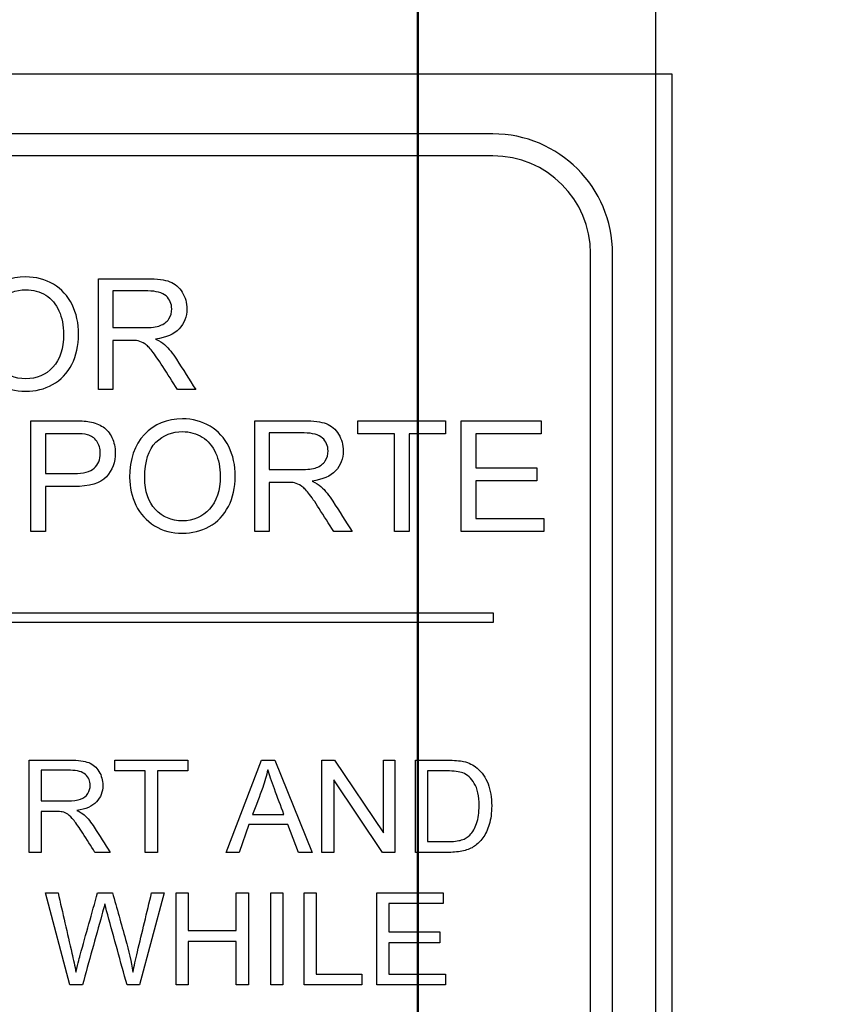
# Model space of a CAD drawing. Header units: inches. Extents: x 1 to 240, y -1 to 159.
# Tile 38 of 103: x 76.068 to 76.918, y 79.719 to 80.751. Entities that reach past the tile are written whole.
import ezdxf
from ezdxf.enums import TextEntityAlignment as Align
from ezdxf.lldxf.tags import DXFTag

# ---------------------------------------------------------------- set-up
doc = ezdxf.new("R2010")
doc.units = ezdxf.units.IN
doc.header["$MEASUREMENT"] = 0
for name, color, linetype in [('COM70219', 7, 'Continuous'), ('Default', 7, 'Continuous'), ('LAB20180', 7, 'Continuous')]:
    doc.layers.add(name, color=color, linetype=linetype)
doc.styles.add('SEACAD_Times_New_Roman', font='times.ttf')
tags = doc.linetypes.add('HIDDEN2', pattern=[0.1875, 0.125, -0.0625]).pattern_tags.tags
tags[6:7] = [DXFTag(74, 4), DXFTag(75, 0), DXFTag(340, '0'), DXFTag(46, 0.0), DXFTag(50, 0.0), DXFTag(44, 0.0), DXFTag(45, 0.0)]
tags[4:5] = [DXFTag(74, 4), DXFTag(75, 0), DXFTag(340, '0'), DXFTag(46, 0.0), DXFTag(50, 0.0), DXFTag(44, 0.0), DXFTag(45, 0.0)]
doc.dimstyles.new('HAMMOND_(STH_-_240x160)', dxfattribs={"dimtxt": 1, "dimasz": 1.25, "dimexe": 0.5, "dimexo": 0.5, "dimgap": 0.25, "dimtad": 0, "dimtih": 1, "dimtoh": 1, "dimzin": 0, "dimdsep": 46, "dimtxsty": 'SEACAD_Times_New_Roman', "dimblk1": '_SE_FILLED', "dimblk2": '_SE_FILLED', "dimsah": 1, "dimcen": 0.5, "dimadec": 0, "dimazin": 0, "dimtfac": 0.8, "dimtofl": 0, "dimtmove": 0, "dimatfit": 3, "dimfxl": 1, "dimtolj": 1, "dimtzin": 0, "dimarcsym": 0})

# ---------------------------------------------------------------- blocks, each defined once
blk = doc.blocks.new('SE')
at = {"layer": 'COM70219', "color": 7, "linetype": 'HIDDEN2'}
for p, q in [((76.4848, 69.603), (76.4848, 96.473)), ((76.4858, 69.603), (76.4858, 96.473)), ((76.7348, 69.603), (76.7348, 96.473))]:
    blk.add_line(p, q, dxfattribs=at)
at = {"layer": 'LAB20180', "color": 7, "linetype": 'Continuous'}
for p, q in [((76.7518, 80.694), (74.5018, 80.694)), ((76.7518, 76.944), (76.7518, 80.694)), ((76.5638, 80.6315), (74.6898, 80.6315)), ((76.5638, 80.6085), (74.6898, 80.6085)), ((76.6663, 77.132), (76.6663, 80.506)), ((76.6893, 77.132), (76.6893, 80.506)), ((76.1502, 80.3634), (76.1502, 80.4796)), ((76.1654, 80.4668), (76.1654, 80.4283)), ((76.1654, 80.4149), (76.1654, 80.3634)), ((76.1654, 80.3634), (76.1502, 80.3634)), ((76.2522, 80.3634), (76.2331, 80.3634)), ((76.0793, 80.2144), (76.0793, 80.3306)), ((76.3142, 80.2144), (76.3142, 80.3306)), ((76.4224, 80.317), (76.4224, 80.3306)), ((76.4224, 80.3306), (76.514, 80.3306)), ((76.514, 80.3306), (76.514, 80.317)), ((76.5307, 80.2144), (76.5307, 80.3306)), ((76.5307, 80.3306), (76.6145, 80.3306)), ((76.6145, 80.3306), (76.6145, 80.317)), ((76.0946, 80.317), (76.0946, 80.2753)), ((76.3294, 80.3178), (76.3294, 80.2794)), ((76.4606, 80.317), (76.4224, 80.317)), ((76.4606, 80.2144), (76.4606, 80.317)), ((76.514, 80.317), (76.4759, 80.317)), ((76.4759, 80.317), (76.4759, 80.2144)), ((76.6145, 80.317), (76.546, 80.317)), ((76.546, 80.317), (76.546, 80.2813)), ((76.546, 80.2813), (76.6101, 80.2813)), ((76.6101, 80.2813), (76.6101, 80.2676)), ((76.6101, 80.2676), (76.546, 80.2676)), ((76.546, 80.2676), (76.546, 80.2281)), ((76.0946, 80.2617), (76.0946, 80.2144)), ((76.3294, 80.266), (76.3294, 80.2144)), ((76.546, 80.2281), (76.6172, 80.2281)), ((76.6172, 80.2281), (76.6172, 80.2144)), ((76.0946, 80.2144), (76.0793, 80.2144)), ((76.3294, 80.2144), (76.3142, 80.2144)), ((76.4162, 80.2144), (76.397, 80.2144)), ((76.4759, 80.2144), (76.4606, 80.2144)), ((76.6172, 80.2144), (76.5307, 80.2144)), ((74.6893, 80.129), (76.5643, 80.129)), ((76.5643, 80.129), (76.5643, 80.119)), ((76.5643, 80.119), (74.6893, 80.119)), ((76.0776, 79.8779), (76.0776, 79.9746)), ((76.1675, 79.9633), (76.1675, 79.9746)), ((76.1675, 79.9746), (76.2438, 79.9746)), ((76.2438, 79.9746), (76.2438, 79.9633)), ((76.2842, 79.8779), (76.3212, 79.9746)), ((76.3212, 79.9746), (76.3353, 79.9746)), ((76.3353, 79.9746), (76.3745, 79.8779)), ((76.3846, 79.8779), (76.3846, 79.9746)), ((76.3846, 79.9746), (76.3978, 79.9746)), ((76.3978, 79.9746), (76.449, 79.8985)), ((76.449, 79.8985), (76.449, 79.9746)), ((76.449, 79.9746), (76.4612, 79.9746)), ((76.4612, 79.9746), (76.4612, 79.8779)), ((76.4826, 79.8779), (76.4826, 79.9746)), ((76.0903, 79.964), (76.0903, 79.9319)), ((76.1993, 79.9633), (76.1675, 79.9633)), ((76.1993, 79.8779), (76.1993, 79.9633)), ((76.2438, 79.9633), (76.212, 79.9633)), ((76.212, 79.9633), (76.212, 79.8779)), ((76.4953, 79.9633), (76.4953, 79.8892)), ((76.4481, 79.8779), (76.3969, 79.9539)), ((76.3969, 79.9539), (76.3969, 79.8779)), ((76.0903, 79.9208), (76.0903, 79.8779)), ((76.3119, 79.9176), (76.3447, 79.9176)), ((76.3081, 79.9072), (76.2977, 79.8779)), ((76.3488, 79.9072), (76.3081, 79.9072)), ((76.3599, 79.8779), (76.3488, 79.9072)), ((76.0903, 79.8779), (76.0776, 79.8779)), ((76.1626, 79.8779), (76.1466, 79.8779)), ((76.212, 79.8779), (76.1993, 79.8779)), ((76.2977, 79.8779), (76.2842, 79.8779)), ((76.3745, 79.8779), (76.3599, 79.8779)), ((76.3969, 79.8779), (76.3846, 79.8779)), ((76.4612, 79.8779), (76.4481, 79.8779)), ((76.1203, 79.7388), (76.0947, 79.8356)), ((76.0947, 79.8356), (76.1079, 79.8356)), ((76.1494, 79.8356), (76.1649, 79.8356)), ((76.2192, 79.8356), (76.1933, 79.7388)), ((76.206, 79.8356), (76.2192, 79.8356)), ((76.2316, 79.7388), (76.2316, 79.8356)), ((76.2316, 79.8356), (76.2444, 79.8356)), ((76.2444, 79.8356), (76.2444, 79.7958)), ((76.2948, 79.7958), (76.2948, 79.8356)), ((76.2948, 79.8356), (76.3076, 79.8356)), ((76.3076, 79.8356), (76.3076, 79.7388)), ((76.3309, 79.7388), (76.3309, 79.8356)), ((76.3309, 79.8356), (76.3437, 79.8356)), ((76.3437, 79.8356), (76.3437, 79.7388)), ((76.3659, 79.7388), (76.3659, 79.8356)), ((76.3659, 79.8356), (76.3787, 79.8356)), ((76.3787, 79.8356), (76.3787, 79.7502)), ((76.442, 79.7388), (76.442, 79.8356)), ((76.442, 79.8356), (76.5118, 79.8356)), ((76.5118, 79.8356), (76.5118, 79.8242)), ((76.5118, 79.8242), (76.4548, 79.8242)), ((76.4548, 79.8242), (76.4548, 79.7945)), ((76.2444, 79.7958), (76.2948, 79.7958)), ((76.4548, 79.7945), (76.5081, 79.7945)), ((76.5081, 79.7945), (76.5081, 79.7831)), ((76.2948, 79.7844), (76.2444, 79.7844)), ((76.2444, 79.7844), (76.2444, 79.7388)), ((76.2948, 79.7388), (76.2948, 79.7844)), ((76.5081, 79.7831), (76.4548, 79.7831)), ((76.4548, 79.7831), (76.4548, 79.7502)), ((76.3787, 79.7502), (76.4264, 79.7502)), ((76.4264, 79.7502), (76.4264, 79.7388)), ((76.4548, 79.7502), (76.514, 79.7502)), ((76.514, 79.7502), (76.514, 79.7388)), ((76.1335, 79.7388), (76.1203, 79.7388)), ((76.1933, 79.7388), (76.1802, 79.7388)), ((76.2444, 79.7388), (76.2316, 79.7388)), ((76.3076, 79.7388), (76.2948, 79.7388)), ((76.3437, 79.7388), (76.3309, 79.7388)), ((76.4264, 79.7388), (76.3659, 79.7388)), ((76.514, 79.7388), (76.442, 79.7388))]:
    blk.add_line(p, q, dxfattribs=at)
for radius in [0.1255, 0.1025]:
    blk.add_arc((76.5638, 80.506), radius, 0, 90, dxfattribs=at)
for points, knots in [([(76.0186, 80.4199), (76.0186, 80.4392), (76.0238, 80.4542), (76.0342, 80.4652), (76.0444, 80.476), (76.0578, 80.4815), (76.0848, 80.4815), (76.0944, 80.4789), (76.103, 80.4738), (76.1116, 80.4687), (76.1182, 80.4615), (76.1226, 80.4524), (76.1272, 80.4432), (76.1294, 80.4329), (76.1294, 80.4095), (76.127, 80.399), (76.1223, 80.3897), (76.1176, 80.3804), (76.1109, 80.3734), (76.1021, 80.3686), (76.0935, 80.3638), (76.0841, 80.3615), (76.0632, 80.3615), (76.0534, 80.3641), (76.0363, 80.3746), (76.0298, 80.3818), (76.0253, 80.391), (76.0208, 80.4), (76.0186, 80.4097), (76.0186, 80.4199)], [0, 0, 0, 0, 0.133552, 0.133552, 0.133552, 0.256182, 0.256182, 0.336966, 0.336966, 0.336966, 0.417259, 0.417259, 0.417259, 0.50495, 0.50495, 0.593811, 0.593811, 0.593811, 0.674596, 0.674596, 0.674596, 0.751479, 0.751479, 0.834867, 0.834867, 0.918256, 0.918256, 0.918256, 1, 1, 1, 1]), ([(76.1502, 80.4796), (76.1673, 80.4796), (76.1844, 80.4796), (76.2015, 80.4796), (76.2119, 80.4796), (76.2198, 80.4786), (76.2252, 80.4765), (76.2305, 80.4744), (76.2348, 80.4707), (76.2381, 80.4654), (76.2413, 80.4601), (76.2429, 80.4543), (76.2429, 80.4397), (76.2402, 80.4327), (76.2296, 80.4214), (76.2213, 80.4178), (76.2102, 80.4163)], [0, 0, 0, 0, 0.318057, 0.318057, 0.318057, 0.46663, 0.46663, 0.46663, 0.573882, 0.573882, 0.573882, 0.693773, 0.693773, 0.846886, 0.846886, 1, 1, 1, 1]), ([(76.0345, 80.4196), (76.0345, 80.4056), (76.0383, 80.3946), (76.0458, 80.3866), (76.0533, 80.3786), (76.0626, 80.3746), (76.0854, 80.3746), (76.095, 80.3786), (76.1025, 80.3867), (76.1099, 80.3948), (76.1136, 80.4063), (76.1136, 80.4307), (76.112, 80.4389), (76.1088, 80.4459), (76.1056, 80.4529), (76.101, 80.4585), (76.0949, 80.4623), (76.0887, 80.4662), (76.0818, 80.4681), (76.0633, 80.4681), (76.0541, 80.4644), (76.0462, 80.4569), (76.0385, 80.4494), (76.0345, 80.437), (76.0345, 80.4196)], [0, 0, 0, 0, 0.129378, 0.129378, 0.129378, 0.243105, 0.243105, 0.359168, 0.359168, 0.359168, 0.497718, 0.497718, 0.585299, 0.585299, 0.585299, 0.664203, 0.664203, 0.664203, 0.742363, 0.742363, 0.854817, 0.854817, 0.854817, 1, 1, 1, 1]), ([(76.1654, 80.4283), (76.1764, 80.4283), (76.1874, 80.4283), (76.1984, 80.4283), (76.2054, 80.4283), (76.2109, 80.429), (76.215, 80.4305), (76.2189, 80.4319), (76.2219, 80.4343), (76.224, 80.4374), (76.2261, 80.4406), (76.2271, 80.4441), (76.2271, 80.4534), (76.2251, 80.4579), (76.2211, 80.4615), (76.2171, 80.465), (76.2108, 80.4667), (76.2021, 80.4668), (76.1899, 80.4669), (76.1776, 80.4668), (76.1654, 80.4668)], [0, 0, 0, 0, 0.228274, 0.228274, 0.228274, 0.344203, 0.344203, 0.344203, 0.424522, 0.424522, 0.424522, 0.498199, 0.498199, 0.60718, 0.60718, 0.60718, 0.746064, 0.746064, 0.746064, 1, 1, 1, 1]), ([(76.2331, 80.3634), (76.2279, 80.3715), (76.2228, 80.3795), (76.2177, 80.3876), (76.2132, 80.3945), (76.2095, 80.3998), (76.2066, 80.4036), (76.2037, 80.4073), (76.2011, 80.4099), (76.1988, 80.4114), (76.1965, 80.4128), (76.1942, 80.4138), (76.1918, 80.4144), (76.1901, 80.4148), (76.1872, 80.4149), (76.1833, 80.4149), (76.1773, 80.4149), (76.1713, 80.4149), (76.1654, 80.4149)], [0, 0, 0, 0, 0.306819, 0.306819, 0.306819, 0.515477, 0.515477, 0.515477, 0.634456, 0.634456, 0.634456, 0.716945, 0.716945, 0.716945, 0.808478, 0.808478, 0.808478, 1, 1, 1, 1]), ([(76.2102, 80.4163), (76.2143, 80.4143), (76.2173, 80.4124), (76.2194, 80.4105), (76.2241, 80.4065), (76.2282, 80.4012), (76.2321, 80.3951), (76.2388, 80.3845), (76.2455, 80.374), (76.2522, 80.3634)], [0, 0, 0, 0, 0.160109, 0.160109, 0.160109, 0.45305, 0.45305, 0.45305, 1, 1, 1, 1]), ([(76.0793, 80.3306), (76.0939, 80.3306), (76.1085, 80.3306), (76.1231, 80.3306), (76.1308, 80.3306), (76.1367, 80.3303), (76.1407, 80.3296), (76.1465, 80.3286), (76.1512, 80.3268), (76.1551, 80.3241), (76.1589, 80.3214), (76.1621, 80.3177), (76.1644, 80.3129), (76.1667, 80.308), (76.1679, 80.3027), (76.1679, 80.2871), (76.1648, 80.2788), (76.1585, 80.2719), (76.1523, 80.265), (76.1408, 80.2616), (76.1244, 80.2617), (76.1145, 80.2617), (76.1045, 80.2617), (76.0946, 80.2617)], [0, 0, 0, 0, 0.216952, 0.216952, 0.216952, 0.304451, 0.304451, 0.304451, 0.381248, 0.381248, 0.381248, 0.454064, 0.454064, 0.454064, 0.533616, 0.533616, 0.671221, 0.671221, 0.671221, 0.852304, 0.852304, 0.852304, 1, 1, 1, 1]), ([(76.1829, 80.271), (76.1829, 80.2902), (76.1881, 80.3053), (76.1984, 80.3162), (76.2087, 80.3271), (76.2221, 80.3326), (76.2491, 80.3326), (76.2587, 80.33), (76.2673, 80.3248), (76.2759, 80.3197), (76.2825, 80.3126), (76.2869, 80.3035), (76.2915, 80.2943), (76.2937, 80.2839), (76.2937, 80.2606), (76.2913, 80.2501), (76.2818, 80.2315), (76.2751, 80.2245), (76.2665, 80.2197), (76.2577, 80.2149), (76.2484, 80.2126), (76.2274, 80.2126), (76.2177, 80.2151), (76.2091, 80.2205), (76.2005, 80.2258), (76.194, 80.2329), (76.1852, 80.2512), (76.1829, 80.2608), (76.1829, 80.271)], [0, 0, 0, 0, 0.133288, 0.133288, 0.133288, 0.256522, 0.256522, 0.33712, 0.33712, 0.33712, 0.417249, 0.417249, 0.417249, 0.502222, 0.502222, 0.588327, 0.588327, 0.674432, 0.674432, 0.674432, 0.75288, 0.75288, 0.837966, 0.837966, 0.837966, 0.918983, 0.918983, 1, 1, 1, 1]), ([(76.3142, 80.3306), (76.3313, 80.3306), (76.3484, 80.3306), (76.3655, 80.3306), (76.3759, 80.3306), (76.3837, 80.3296), (76.3892, 80.3276), (76.3945, 80.3255), (76.3988, 80.3218), (76.4021, 80.3165), (76.4053, 80.3112), (76.4069, 80.3054), (76.4069, 80.2907), (76.4042, 80.2838), (76.3936, 80.2725), (76.3853, 80.2689), (76.3742, 80.2674)], [0, 0, 0, 0, 0.318057, 0.318057, 0.318057, 0.46663, 0.46663, 0.46663, 0.573882, 0.573882, 0.573882, 0.693773, 0.693773, 0.846886, 0.846886, 1, 1, 1, 1]), ([(76.1988, 80.2707), (76.1988, 80.2567), (76.2025, 80.2457), (76.21, 80.2377), (76.2175, 80.2297), (76.2269, 80.2256), (76.2498, 80.2256), (76.2593, 80.2297), (76.2741, 80.2459), (76.2779, 80.2574), (76.2779, 80.2818), (76.2763, 80.29), (76.2699, 80.304), (76.2652, 80.3095), (76.2591, 80.3134), (76.253, 80.3173), (76.2461, 80.3192), (76.2276, 80.3192), (76.2183, 80.3155), (76.2105, 80.308), (76.2027, 80.3005), (76.1988, 80.2881), (76.1988, 80.2707)], [0, 0, 0, 0, 0.129277, 0.129277, 0.129277, 0.252801, 0.252801, 0.378862, 0.378862, 0.504924, 0.504924, 0.584611, 0.584611, 0.664298, 0.664298, 0.664298, 0.743257, 0.743257, 0.854915, 0.854915, 0.854915, 1, 1, 1, 1]), ([(76.0946, 80.2753), (76.1046, 80.2753), (76.1146, 80.2753), (76.1246, 80.2753), (76.1346, 80.2753), (76.1417, 80.2771), (76.15, 80.2846), (76.1521, 80.2898), (76.1521, 80.3014), (76.1509, 80.3056), (76.1485, 80.3091), (76.146, 80.3126), (76.1427, 80.3149), (76.1387, 80.316), (76.1361, 80.3167), (76.1313, 80.317), (76.1243, 80.317), (76.1144, 80.317), (76.1045, 80.317), (76.0946, 80.317)], [0, 0, 0, 0, 0.215549, 0.215549, 0.215549, 0.355111, 0.355111, 0.494673, 0.494673, 0.595735, 0.595735, 0.595735, 0.683088, 0.683088, 0.683088, 0.786664, 0.786664, 0.786664, 1, 1, 1, 1]), ([(76.3294, 80.2794), (76.3404, 80.2794), (76.3514, 80.2794), (76.3624, 80.2794), (76.3694, 80.2794), (76.3749, 80.2801), (76.3789, 80.2815), (76.3829, 80.283), (76.3859, 80.2853), (76.388, 80.2885), (76.3901, 80.2916), (76.391, 80.2952), (76.391, 80.3044), (76.3891, 80.309), (76.3851, 80.3125), (76.381, 80.316), (76.3748, 80.3178), (76.3661, 80.3178), (76.3539, 80.3178), (76.3416, 80.3178), (76.3294, 80.3178)], [0, 0, 0, 0, 0.228467, 0.228467, 0.228467, 0.343975, 0.343975, 0.343975, 0.424764, 0.424764, 0.424764, 0.499093, 0.499093, 0.606795, 0.606795, 0.606795, 0.745899, 0.745899, 0.745899, 1, 1, 1, 1]), ([(76.3742, 80.2674), (76.3782, 80.2654), (76.3813, 80.2635), (76.3834, 80.2616), (76.3881, 80.2576), (76.3922, 80.2522), (76.3961, 80.2461), (76.4029, 80.2356), (76.4095, 80.225), (76.4162, 80.2144)], [0, 0, 0, 0, 0.159936, 0.159936, 0.159936, 0.452575, 0.452575, 0.452575, 1, 1, 1, 1]), ([(76.397, 80.2144), (76.3919, 80.2225), (76.3868, 80.2306), (76.3817, 80.2386), (76.3772, 80.2456), (76.3735, 80.2509), (76.3706, 80.2546), (76.3677, 80.2584), (76.3651, 80.2609), (76.3605, 80.2638), (76.3582, 80.2648), (76.3558, 80.2655), (76.3541, 80.2659), (76.3512, 80.266), (76.3473, 80.266), (76.3413, 80.266), (76.3353, 80.266), (76.3294, 80.266)], [0, 0, 0, 0, 0.307386, 0.307386, 0.307386, 0.515959, 0.515959, 0.515959, 0.616495, 0.616495, 0.717031, 0.717031, 0.717031, 0.808506, 0.808506, 0.808506, 1, 1, 1, 1]), ([(76.0776, 79.9746), (76.0918, 79.9746), (76.1061, 79.9746), (76.1204, 79.9746), (76.129, 79.9746), (76.1355, 79.9738), (76.1445, 79.9703), (76.1481, 79.9672), (76.1508, 79.9628), (76.1535, 79.9584), (76.1548, 79.9535), (76.1548, 79.9414), (76.1526, 79.9356), (76.1437, 79.9262), (76.1369, 79.9231), (76.1275, 79.9219)], [0, 0, 0, 0, 0.318422, 0.318422, 0.318422, 0.446062, 0.446062, 0.573702, 0.573702, 0.573702, 0.693644, 0.693644, 0.846822, 0.846822, 1, 1, 1, 1]), ([(76.4826, 79.9746), (76.4937, 79.9746), (76.5048, 79.9746), (76.5159, 79.9746), (76.5234, 79.9746), (76.5291, 79.9741), (76.5331, 79.9732), (76.5387, 79.972), (76.5434, 79.9696), (76.5473, 79.9663), (76.5524, 79.962), (76.5562, 79.9564), (76.5588, 79.9497), (76.5613, 79.9431), (76.5626, 79.9354), (76.5626, 79.9194), (76.5617, 79.9128), (76.56, 79.9072), (76.5583, 79.9015), (76.5561, 79.8968), (76.5533, 79.8931), (76.5506, 79.8894), (76.5477, 79.8864), (76.5445, 79.8843), (76.5414, 79.8822), (76.5375, 79.8806), (76.5285, 79.8784), (76.5233, 79.8779), (76.5175, 79.8779), (76.5058, 79.8779), (76.4942, 79.8779), (76.4826, 79.8779)], [0, 0, 0, 0, 0.150364, 0.150364, 0.150364, 0.228691, 0.228691, 0.228691, 0.300686, 0.300686, 0.300686, 0.392577, 0.392577, 0.392577, 0.498108, 0.498108, 0.587889, 0.587889, 0.587889, 0.658363, 0.658363, 0.658363, 0.715005, 0.715005, 0.715005, 0.778689, 0.778689, 0.842373, 0.842373, 0.842373, 1, 1, 1, 1]), ([(76.0903, 79.9319), (76.0995, 79.9319), (76.1086, 79.9319), (76.1178, 79.9319), (76.1237, 79.9319), (76.1282, 79.9325), (76.1348, 79.9349), (76.1373, 79.9369), (76.1391, 79.9395), (76.1408, 79.9422), (76.1416, 79.9451), (76.1416, 79.9528), (76.14, 79.9566), (76.1367, 79.9595), (76.1334, 79.9625), (76.128, 79.9639), (76.1209, 79.964), (76.1107, 79.9641), (76.1005, 79.964), (76.0903, 79.964)], [0, 0, 0, 0, 0.228452, 0.228452, 0.228452, 0.326379, 0.326379, 0.424306, 0.424306, 0.424306, 0.497919, 0.497919, 0.606805, 0.606805, 0.606805, 0.745866, 0.745866, 0.745866, 1, 1, 1, 1]), ([(76.3278, 79.9646), (76.3264, 79.9583), (76.3246, 79.9521), (76.3225, 79.946), (76.3192, 79.9365), (76.3155, 79.9271), (76.3119, 79.9176)], [0, 0, 0, 0, 0.389821, 0.389821, 0.389821, 1, 1, 1, 1]), ([(76.3447, 79.9176), (76.3414, 79.9265), (76.3381, 79.9355), (76.3348, 79.9444), (76.3318, 79.9526), (76.3294, 79.9593), (76.3278, 79.9646)], [0, 0, 0, 0, 0.571622, 0.571622, 0.571622, 1, 1, 1, 1]), ([(76.4953, 79.8892), (76.5022, 79.8892), (76.5091, 79.8892), (76.516, 79.8892), (76.5224, 79.8892), (76.5274, 79.8898), (76.531, 79.8909), (76.5347, 79.8921), (76.5376, 79.8938), (76.5397, 79.896), (76.5427, 79.8991), (76.5451, 79.9031), (76.5468, 79.9083), (76.5486, 79.9134), (76.5494, 79.9196), (76.5494, 79.9371), (76.5477, 79.9448), (76.5444, 79.9503), (76.5411, 79.9558), (76.537, 79.9594), (76.5322, 79.9613), (76.5288, 79.9626), (76.5233, 79.9633), (76.5156, 79.9633), (76.5088, 79.9633), (76.5021, 79.9633), (76.4953, 79.9633)], [0, 0, 0, 0, 0.131823, 0.131823, 0.131823, 0.228203, 0.228203, 0.228203, 0.292885, 0.292885, 0.292885, 0.383725, 0.383725, 0.383725, 0.498988, 0.498988, 0.657727, 0.657727, 0.657727, 0.763735, 0.763735, 0.763735, 0.870618, 0.870618, 0.870618, 1, 1, 1, 1]), ([(76.1466, 79.8779), (76.1423, 79.8846), (76.1381, 79.8913), (76.1338, 79.898), (76.1301, 79.9038), (76.127, 79.9082), (76.1246, 79.9113), (76.1221, 79.9144), (76.12, 79.9166), (76.1181, 79.9178), (76.1162, 79.919), (76.1143, 79.9199), (76.1123, 79.9203), (76.1108, 79.9206), (76.1084, 79.9208), (76.1051, 79.9208), (76.1002, 79.9208), (76.0952, 79.9208), (76.0903, 79.9208)], [0, 0, 0, 0, 0.306608, 0.306608, 0.306608, 0.515923, 0.515923, 0.515923, 0.634941, 0.634941, 0.634941, 0.716726, 0.716726, 0.716726, 0.809154, 0.809154, 0.809154, 1, 1, 1, 1]), ([(76.1275, 79.9219), (76.1309, 79.9202), (76.1335, 79.9186), (76.1353, 79.9171), (76.1391, 79.9137), (76.1425, 79.9094), (76.1459, 79.9042), (76.1515, 79.8955), (76.157, 79.8867), (76.1626, 79.8779)], [0, 0, 0, 0, 0.16006, 0.16006, 0.16006, 0.453367, 0.453367, 0.453367, 1, 1, 1, 1]), ([(76.1079, 79.8356), (76.1127, 79.8144), (76.1175, 79.7932), (76.1224, 79.7721), (76.1239, 79.7654), (76.1255, 79.7589), (76.1266, 79.7523)], [0, 0, 0, 0, 0.763051, 0.763051, 0.763051, 1, 1, 1, 1]), ([(76.1266, 79.7523), (76.1291, 79.7627), (76.1306, 79.7686), (76.1311, 79.7702), (76.1372, 79.792), (76.1433, 79.8138), (76.1494, 79.8356)], [0, 0, 0, 0, 0.213651, 0.213651, 0.213651, 1, 1, 1, 1]), ([(76.1649, 79.8356), (76.1695, 79.8192), (76.1741, 79.8029), (76.1787, 79.7866), (76.1822, 79.7744), (76.1847, 79.763), (76.1864, 79.7523)], [0, 0, 0, 0, 0.591792, 0.591792, 0.591792, 1, 1, 1, 1]), ([(76.1864, 79.7523), (76.1877, 79.7584), (76.1892, 79.7655), (76.1911, 79.7734), (76.196, 79.7941), (76.201, 79.8148), (76.206, 79.8356)], [0, 0, 0, 0, 0.252202, 0.252202, 0.252202, 1, 1, 1, 1]), ([(76.1568, 79.8239), (76.1558, 79.8195), (76.1548, 79.8157), (76.1539, 79.8125), (76.1469, 79.788), (76.1403, 79.7634), (76.1335, 79.7388)], [0, 0, 0, 0, 0.13325, 0.13325, 0.13325, 1, 1, 1, 1]), ([(76.1802, 79.7388), (76.1734, 79.7634), (76.1667, 79.7879), (76.1599, 79.8125), (76.1582, 79.8187), (76.1572, 79.8225), (76.1568, 79.8239)], [0, 0, 0, 0, 0.866227, 0.866227, 0.866227, 1, 1, 1, 1])]:
    blk.add_open_spline(points, degree=3, knots=knots, dxfattribs=at)
blk = doc.blocks.new('DMBLK2888')
at = {"layer": 'Default', "linetype": 'Continuous'}
for points in [[(83.5847, 86.7566), (83.3764, 88.0066), (83.1681, 86.7566)], [(83.5847, 76.179), (83.1681, 76.179), (83.3764, 74.929)]]:
    blk.add_hatch(color=7, dxfattribs=at).paths.add_polyline_path(points)
at = {"layer": 'Default', "color": 7, "linetype": 'Continuous'}
for p, q in [((78.5988, 88.0066), (83.8764, 88.0066)), ((83.3764, 88.0066), (83.3764, 82.3178)), ((83.3764, 80.9678), (83.3764, 74.929)), ((75.7463, 74.929), (83.8764, 74.929))]:
    blk.add_line(p, q, dxfattribs=at)
at = {"layer": 'Default', "color": 7, "linetype": 'Continuous', "style": 'SEACAD_Times_New_Roman'}
blk.add_text('13.08', height=1, dxfattribs=at).set_placement((81.6703, 81.9678), align=Align.TOP_LEFT)
blk = doc.blocks.new('_SE_FILLED')
at = {"color": 0}
blk.add_line((0, 0), (-1, 0), dxfattribs=at)
blk.add_solid([(0, 0), (-1, -0.1665), (-1, 0.1665), (0, 0)], dxfattribs=at)

msp = doc.modelspace()

# ---------------------------------------------------------------- block references
at = {"layer": 'Default'}
msp.add_blockref('SE', (0, 0), dxfattribs=at)

# ---------------------------------------------------------------- dimensions: what is measured, and where the dimension line sits
at = {"layer": 'Default', "color": 7, "linetype": 'Continuous'}
dim = msp.add_linear_dim(base=(83.3764, 74.929), p1=(78.0988, 88.0066), p2=(75.2463, 74.929), angle=90, text='\\A1;<>', dimstyle='HAMMOND_(STH_-_240x160)', dxfattribs=at)
dim.commit()
dim.dimension.update_dxf_attribs({"geometry": 'DMBLK2888', "text_midpoint": (83.3764, 81.4678), "dimtype": 160})

doc.saveas('drawing.dxf')
